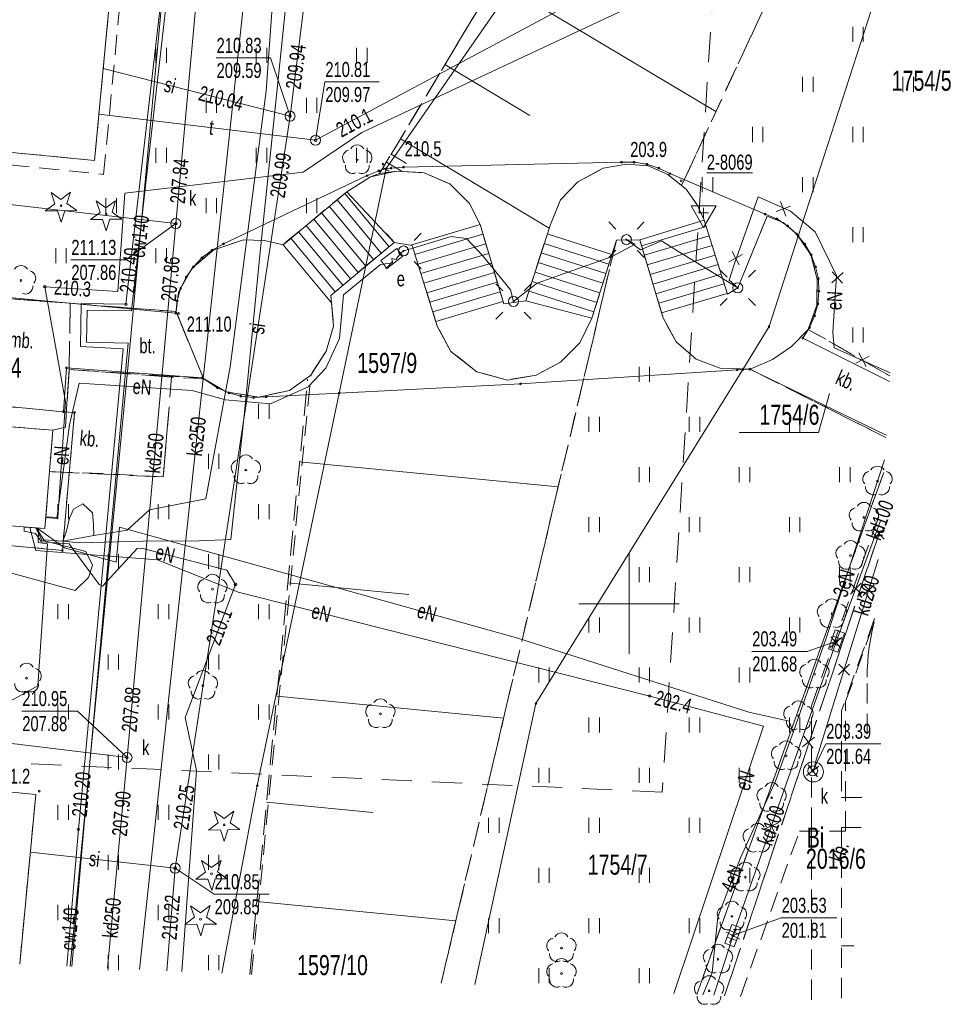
# Model space of a CAD drawing. Header units: millimetres. Extents: x 6874 to 479855, y -393105 to -20937.
# Tile 30 of 42: x 299071 to 345528, y -393105 to -343985. Entities that reach past the tile are written whole.
import ezdxf

# ---------------------------------------------------------------- set-up
doc = ezdxf.new("R2010")
doc.units = ezdxf.units.MM
doc.header["$MEASUREMENT"] = 0
for name, pattern in [('2_OTKC', [1500, 1000, -500]), ('2_OTKU', [2000, 1500, -500]), ('2_OTRK', [1750, 1250, -500]), ('2_OTRKG', [1750, 1250, -500]), ('2_OTZT', [1500, 1000, -500]), ('4', [2500, 1500, -1000]), ('4_2', [1500, 1000, -500]), ('EGUG', [1000, 500, -500])]:
    doc.linetypes.add(name, pattern=pattern)
doc.layers.add('Nowe_Rysunki i obrazki_Nr_pióra__1', color=7, linetype='Continuous', lineweight=13)
doc.styles.add('STYL_AUTOMATYCZNY_1', font='arial.ttf', dxfattribs={"width": 0.7})

msp = doc.modelspace()

# ---------------------------------------------------------------- linework, layer by layer
at = {"layer": 'Nowe_Rysunki i obrazki_Nr_pióra__1', "color": 7, "linetype": '4', "lineweight": 13}
for p, q in [((336673, -294713), (331118, -382519)), ((331118, -382519), (251985, -378961))]:
    msp.add_line(p, q, dxfattribs=at)
at = {"layer": 'Nowe_Rysunki i obrazki_Nr_pióra__1', "color": 7, "linetype": 'Continuous', "lineweight": 13}
for p, q in [((312552, -348799), (318554, -301077)), ((308042, -322493), (304571, -360320)), ((305469, -322993), (302802, -351004)), ((311906, -347449), (313306, -333831)), ((344235, -333725), (313823, -350001)), ((317348, -351416), (328178, -335766)), ((344058, -336525), (316138, -349606)), ((305045, -391367), (310888, -337103)), ((306824, -339274), (305483, -351098)), ((308250, -339047), (306856, -354156)), ((305144, -351430), (306502, -339609)), ((337898, -354776), (342338, -341036)), ((311747, -342047), (311365, -347528)), ((322814, -341993), (333789, -348570)), ((340612, -345087), (340612, -344337)), ((341137, -345087), (341137, -344337)), ((305866, -346133), (305866, -345383)), ((306391, -346133), (306391, -345383)), ((310866, -346133), (310866, -345383)), ((311391, -346133), (311391, -345383)), ((315866, -346133), (315866, -345383)), ((316391, -346133), (316391, -345383)), ((308869, -345889), (311583, -345889)), ((312552, -348799), (311583, -345889)), ((320279, -346224), (324510, -348759)), ((303238, -346424), (312552, -348799)), ((313823, -350001), (314290, -347091)), ((314290, -347091), (317004, -347091)), ((338112, -347587), (338112, -346837)), ((338637, -347587), (338637, -346837)), ((343112, -347587), (343112, -346837)), ((343637, -347587), (343637, -346837)), ((311365, -347528), (309566, -361297)), ((311059, -355572), (311906, -347449)), ((308366, -348633), (308366, -347883)), ((308891, -348633), (308891, -347883)), ((313366, -348633), (313366, -347883)), ((313891, -348633), (313891, -347883)), ((313823, -350001), (303022, -348693)), ((306821, -386313), (312552, -348799)), ((302802, -351004), (285714, -349377)), ((316138, -349606), (313208, -351586)), ((335612, -350087), (335612, -349337)), ((336137, -350087), (336137, -349337)), ((340612, -350087), (340612, -349337)), ((341137, -350087), (341137, -349337)), ((318056, -349934), (325477, -354381)), ((305866, -351133), (305866, -350383)), ((306391, -351133), (306391, -350383)), ((310866, -351133), (310866, -350383)), ((311391, -351133), (311391, -350383)), ((315866, -351133), (315866, -350383)), ((316391, -351133), (316391, -350383)), ((317597, -350699), (318362, -351158)), ((305483, -351098), (304643, -358510)), ((317363, -351089), (318144, -351557)), ((329088, -351096), (318208, -351336)), ((329339, -351188), (328169, -351395)), ((329718, -351096), (329088, -351096)), ((330404, -351271), (329339, -351188)), ((330348, -351196), (329718, -351096)), ((330938, -351386), (330348, -351196)), ((304318, -352636), (313208, -351586)), ((313208, -351586), (304318, -352636)), ((304369, -358181), (305144, -351430)), ((315008, -362616), (317348, -351416)), ((316978, -351526), (316398, -351766)), ((317868, -351540), (316569, -351831)), ((317348, -351416), (316978, -351526)), ((317022, -351659), (317022, -351659)), ((317193, -351374), (317478, -351545)), ((317588, -351386), (317348, -351416)), ((318208, -351336), (317588, -351386)), ((319245, -351623), (317868, -351540)), ((320521, -352174), (319245, -351623)), ((328169, -351395), (326903, -352080)), ((331387, -351700), (330404, -351271)), ((331498, -351666), (330938, -351386)), ((336248, -353686), (331498, -351666)), ((316398, -351766), (309228, -355166)), ((316569, -351831), (315388, -352566)), ((321496, -353160), (320521, -352174)), ((326903, -352080), (326038, -352980)), ((332307, -352447), (331387, -351700)), ((333112, -352587), (333112, -351837)), ((333637, -352587), (333637, -351837)), ((338112, -352587), (338112, -351837)), ((338637, -352587), (338637, -351837)), ((306856, -354156), (293362, -352597)), ((300829, -353169), (300637, -352600)), ((300637, -352600), (301127, -352947)), ((301127, -352947), (301608, -352588)), ((301608, -352588), (301429, -353161)), ((304318, -352636), (303968, -357546)), ((315388, -352566), (312203, -355209)), ((315281, -352655), (317488, -355314)), ((317753, -355092), (315388, -352566)), ((332861, -353229), (332307, -352447)), ((300348, -353528), (300829, -353169)), ((301429, -353161), (301919, -353508)), ((303077, -353597), (302884, -353029)), ((302884, -353029), (303374, -353375)), ((303366, -353633), (303366, -352883)), ((303374, -353375), (303855, -353017)), ((303855, -353017), (303677, -353590)), ((303891, -353633), (303891, -352883)), ((308366, -353633), (308366, -352883)), ((308891, -353633), (308891, -352883)), ((313366, -353633), (313366, -352883)), ((313891, -353633), (313891, -352883)), ((314896, -352974), (317104, -355634)), ((322030, -354206), (321496, -353160)), ((326038, -352980), (325533, -354203)), ((335894, -352818), (334709, -356149)), ((337504, -353533), (335894, -352818)), ((337019, -353060), (337275, -353780)), ((300948, -353520), (300348, -353528)), ((301141, -354088), (300948, -353520)), ((301319, -353515), (301141, -354088)), ((301919, -353508), (301319, -353515)), ((302596, -353956), (303077, -353597)), ((303677, -353590), (304167, -353936)), ((314127, -353613), (316336, -356275)), ((314512, -353293), (316720, -355955)), ((332553, -353265), (333803, -353265)), ((332553, -353265), (333178, -354348)), ((333209, -353979), (332861, -353229)), ((332928, -353626), (333178, -353626)), ((333178, -354348), (333803, -353265)), ((333178, -353876), (333178, -353376)), ((333428, -353626), (333178, -353626)), ((337507, -353293), (336787, -353548)), ((338738, -354563), (337504, -353533)), ((303196, -353948), (302596, -353956)), ((303388, -354517), (303196, -353948)), ((303567, -353944), (303388, -354517)), ((304167, -353936), (303567, -353944)), ((313742, -353932), (315953, -356596)), ((328796, -354428), (328442, -354074)), ((329856, -354428), (330210, -354074)), ((329997, -354971), (333209, -353979)), ((334371, -357674), (333209, -353979)), ((334879, -357363), (336345, -353789)), ((336828, -353926), (336248, -353686)), ((337139, -354097), (336345, -353789)), ((337358, -354266), (336828, -353926)), ((337831, -354685), (337139, -354097)), ((306858, -354156), (304368, -355966)), ((306856, -354156), (304424, -380797)), ((312973, -354571), (315185, -357237)), ((313357, -354251), (315569, -356916)), ((317681, -354993), (317327, -354639)), ((322030, -354206), (318579, -355235)), ((318741, -354993), (319095, -354639)), ((323208, -358159), (322030, -354206)), ((325533, -354203), (324317, -358005)), ((330083, -355259), (333309, -354297)), ((337818, -354686), (337358, -354266)), ((339798, -356751), (338738, -354563)), ((340612, -355087), (340612, -354337)), ((341137, -355087), (341137, -354337)), ((310228, -354971), (308756, -355469)), ((311280, -355004), (310228, -354971)), ((312203, -355209), (311280, -355004)), ((312588, -354890), (314801, -357558)), ((314579, -357743), (317753, -355092)), ((318640, -355245), (317753, -355092)), ((320593, -354795), (318680, -355380)), ((320593, -354795), (318680, -355380)), ((322173, -354685), (318781, -355696)), ((321358, -354904), (320593, -354795)), ((322143, -355752), (321358, -354904)), ((325383, -354672), (328601, -355701)), ((327606, -358882), (328827, -354979)), ((329997, -354971), (328827, -354979)), ((330027, -355460), (329326, -354958)), ((329326, -354958), (329756, -355181)), ((329997, -354971), (331083, -358613)), ((331070, -355017), (330027, -355460)), ((330226, -355738), (333459, -354774)), ((331899, -355528), (331070, -355017)), ((336438, -359296), (337898, -354776)), ((337898, -354776), (337818, -354686)), ((338523, -355716), (337831, -354685)), ((338218, -355176), (337898, -354776)), ((306858, -358626), (274348, -355556)), ((300866, -356133), (300866, -355383)), ((301391, -356133), (301391, -355383)), ((305866, -356133), (305866, -355383)), ((306391, -356133), (306391, -355383)), ((308756, -355469), (307660, -356399)), ((308668, -355476), (308168, -355856)), ((309228, -355166), (308668, -355476)), ((310281, -363582), (311059, -355572)), ((312203, -355209), (314614, -358115)), ((317872, -355393), (317079, -356003)), ((318177, -355790), (317872, -355393)), ((318068, -355646), (318211, -355523)), ((318680, -355380), (318211, -355523)), ((318640, -355245), (319895, -359267)), ((322316, -355165), (318930, -356174)), ((325079, -355624), (328303, -356655)), ((325231, -355148), (328452, -356178)), ((328796, -355489), (328442, -355842)), ((329756, -355181), (328620, -355798)), ((329856, -355489), (330210, -355842)), ((330368, -356217), (333609, -355251)), ((334879, -357363), (331899, -355528)), ((334879, -357363), (331899, -355528)), ((334600, -355544), (334954, -356220)), ((338538, -355716), (338218, -355176)), ((301627, -355966), (304368, -355966)), ((308168, -355856), (307738, -356316)), ((317068, -356206), (317668, -356116)), ((317079, -356003), (317384, -356399)), ((317681, -356054), (317327, -356407)), ((317384, -356399), (318177, -355790)), ((317668, -356116), (317628, -355896)), ((317628, -355896), (317828, -355946)), ((317828, -355946), (318068, -355646)), ((318741, -356054), (319095, -356407)), ((322458, -355644), (319079, -356651)), ((323554, -357456), (322143, -355752)), ((328620, -355798), (324881, -357122)), ((324926, -356100), (328153, -357132)), ((330511, -356697), (333759, -355728)), ((335115, -355705), (334439, -356059)), ((338835, -356934), (338523, -355716)), ((338758, -356306), (338538, -355716)), ((307660, -356399), (306984, -357584)), ((307738, -356316), (307378, -356826)), ((315218, -357716), (317068, -356206)), ((322601, -356123), (319228, -357128)), ((322744, -356602), (319377, -357606)), ((324774, -356577), (328004, -357610)), ((330654, -357176), (333909, -356205)), ((334349, -356833), (333995, -356479)), ((334709, -356149), (334453, -356980)), ((335409, -356833), (335763, -356479)), ((338898, -356906), (338758, -356306)), ((340133, -356598), (339563, -357106)), ((339594, -356567), (340102, -357137)), ((307378, -356826), (307098, -357396)), ((322887, -357081), (319525, -358083)), ((324622, -357053), (327855, -358087)), ((330797, -357655), (334059, -356683)), ((334453, -356980), (334879, -357363)), ((338828, -358228), (338835, -356934)), ((338928, -357536), (338898, -356906)), ((339623, -359581), (339798, -356751)), ((301593, -358134), (288393, -357149)), ((303968, -357546), (300328, -357306)), ((300328, -357306), (301348, -363056)), ((306984, -357584), (306876, -358549)), ((307098, -357396), (306928, -358006)), ((323030, -357560), (319674, -358560)), ((323168, -357511), (322814, -357157)), ((323698, -358041), (323554, -357456)), ((324228, -357511), (324582, -357157)), ((324881, -357122), (324251, -357608)), ((324469, -357529), (327706, -358564)), ((330940, -358134), (334209, -357160)), ((334371, -357674), (334879, -357363)), ((338868, -358156), (338928, -357536)), ((306928, -358006), (306858, -358626)), ((314723, -359266), (314579, -357743)), ((315018, -359896), (315218, -357716)), ((323172, -358040), (319823, -359038)), ((323208, -358159), (324317, -358005)), ((324251, -357608), (323698, -358041)), ((324317, -358005), (324317, -358005)), ((327606, -358882), (324317, -358005)), ((331083, -358613), (334359, -357637)), ((334349, -357894), (333995, -358247)), ((335409, -357894), (335763, -358247)), ((302104, -360296), (302136, -358143)), ((302136, -358143), (304369, -358181)), ((302440, -358480), (302395, -360074)), ((304643, -358510), (302440, -358480)), ((306876, -358549), (308233, -361886)), ((323168, -358572), (322814, -358925)), ((324228, -358572), (324582, -358925)), ((338396, -359434), (338828, -358228)), ((338708, -358766), (338868, -358156)), ((327007, -360107), (327606, -358882)), ((331083, -358613), (331158, -358866)), ((331158, -358866), (331812, -360061)), ((338458, -359346), (338708, -358766)), ((314358, -360529), (314723, -359266)), ((319895, -359267), (320577, -360533)), ((335128, -361436), (336438, -359296)), ((337555, -360296), (338396, -359434)), ((338118, -359876), (338458, -359346)), ((340612, -360087), (340612, -359337)), ((341137, -360087), (341137, -359337)), ((314338, -361366), (315018, -359896)), ((342444, -362028), (338118, -359876)), ((339695, -360358), (339623, -359581)), ((304571, -360320), (301591, -391212)), ((304229, -360399), (302104, -360296)), ((302395, -360074), (304478, -360118)), ((303113, -372396), (304229, -360399)), ((304478, -360118), (303389, -372068)), ((313594, -361713), (314358, -360529)), ((320577, -360533), (321872, -361552)), ((326045, -361068), (327007, -360107)), ((331812, -360061), (332808, -360919)), ((336607, -360933), (337555, -360296)), ((342472, -361600), (339695, -360358)), ((332808, -360919), (333998, -361376)), ((335493, -361417), (336607, -360933)), ((341440, -360766), (340768, -361128)), ((340923, -360611), (341285, -361283)), ((301408, -361346), (301258, -363546)), ((308178, -361856), (301408, -361346)), ((301538, -361516), (301411, -363389)), ((309566, -361297), (308353, -367889)), ((313458, -362306), (314338, -361366)), ((334848, -361446), (324048, -362156)), ((324818, -378106), (335128, -361436)), ((324834, -361712), (326045, -361068)), ((329955, -362051), (329955, -361301)), ((330480, -362051), (330480, -361301)), ((333998, -361376), (335493, -361417)), ((335128, -361436), (334848, -361446)), ((335478, -361416), (335128, -361436)), ((342275, -364707), (335478, -361416)), ((308928, -362356), (308178, -361856)), ((308233, -361886), (309365, -362555)), ((312531, -362477), (313594, -361713)), ((321872, -361552), (323400, -361961)), ((323400, -361961), (324834, -361712)), ((301558, -364196), (302038, -362116)), ((302038, -362116), (307678, -362486)), ((307678, -362486), (309338, -362956)), ((309508, -362606), (308928, -362356)), ((311003, -362809), (312531, -362477)), ((311578, -363156), (313458, -362306)), ((324048, -362156), (315008, -362616)), ((309338, -362956), (311578, -363156)), ((309365, -362555), (311003, -362809)), ((310098, -362766), (309508, -362606)), ((310738, -362836), (310098, -362766)), ((311358, -362796), (310738, -362836)), ((315008, -362616), (310918, -382196)), ((315008, -362616), (311358, -362796)), ((339458, -362636), (338898, -364580)), ((295418, -362996), (301258, -363546)), ((301348, -363056), (300970, -368827)), ((301411, -363389), (301348, -364316)), ((310980, -363899), (310980, -363149)), ((311505, -363899), (311505, -363149)), ((301808, -363586), (301198, -370466)), ((301258, -363546), (301808, -363586)), ((309602, -369920), (310281, -363582)), ((327455, -364551), (327455, -363801)), ((327980, -364551), (327980, -363801)), ((332455, -364551), (332455, -363801)), ((332980, -364551), (332980, -363801)), ((337455, -364551), (337455, -363801)), ((337980, -364551), (337980, -363801)), ((295847, -364063), (300727, -364464)), ((300727, -364464), (300324, -369375)), ((301348, -364316), (300727, -364464)), ((300928, -368876), (301558, -364196)), ((334953, -364580), (338898, -364580)), ((308480, -366399), (308480, -365649)), ((309005, -366399), (309005, -365649)), ((313030, -366038), (325925, -367289)), ((329955, -367051), (329955, -366301)), ((330480, -367051), (330480, -366301)), ((334955, -367051), (334955, -366301)), ((335480, -367051), (335480, -366301)), ((342196, -365947), (339288, -374846)), ((339955, -367051), (339955, -366301)), ((340480, -367051), (340480, -366301)), ((340908, -370026), (342157, -366571)), ((308353, -367889), (305547, -368443)), ((300980, -368899), (300980, -368149)), ((301505, -368899), (301505, -368149)), ((302212, -368140), (301756, -368406)), ((302697, -368588), (302212, -368140)), ((305980, -368899), (305980, -368149)), ((306505, -368899), (306505, -368149)), ((310980, -368899), (310980, -368149)), ((311505, -368899), (311505, -368149)), ((300369, -368826), (300928, -368876)), ((300970, -368827), (300373, -368778)), ((301555, -368854), (301391, -369547)), ((301756, -368406), (301555, -368854)), ((302748, -369162), (302697, -368588)), ((305547, -368443), (304435, -369450)), ((327455, -369551), (327455, -368801)), ((327980, -369551), (327980, -368801)), ((332455, -369551), (332455, -368801)), ((332980, -369551), (332980, -368801)), ((337455, -369551), (337455, -368801)), ((337980, -369551), (337980, -368801)), ((300324, -369375), (295443, -368975)), ((299294, -369498), (299296, -369291)), ((299868, -370466), (299580, -369314)), ((300172, -369953), (299871, -369338)), ((300281, -369941), (299897, -369340)), ((301304, -370336), (299924, -369342)), ((300007, -369349), (299985, -370071)), ((302770, -369711), (302748, -369162)), ((304043, -369303), (303874, -371042)), ((304043, -369303), (305970, -369840)), ((305970, -369840), (304043, -369303)), ((342007, -368940), (339855, -374844)), ((342203, -369361), (341644, -369882)), ((341663, -369342), (342184, -369901)), ((301198, -370466), (294188, -369796)), ((299863, -369624), (299294, -369498)), ((300160, -370033), (299863, -369624)), ((301391, -369547), (301223, -369998)), ((302770, -369711), (301223, -369998)), ((304435, -369450), (302770, -369711)), ((323905, -374835), (305970, -369840)), ((300455, -370134), (299975, -377211)), ((299985, -370071), (300455, -370134)), ((301546, -370136), (300160, -370033)), ((302365, -370523), (300172, -369953)), ((301223, -369998), (300281, -369941)), ((301223, -369998), (302021, -370087)), ((303874, -371042), (301304, -370336)), ((303030, -372167), (301546, -370136)), ((302021, -370087), (305221, -369992)), ((305137, -370349), (304928, -370368)), ((309405, -371446), (305137, -370349)), ((305221, -369992), (308003, -369986)), ((308003, -369986), (309602, -369920)), ((332831, -392616), (340908, -370026)), ((299868, -370466), (305938, -370936)), ((305938, -370936), (299868, -370466)), ((302694, -371196), (302365, -370523)), ((304928, -370368), (303193, -372240)), ((303480, -371399), (303480, -370649)), ((304005, -371399), (304005, -370649)), ((308480, -371399), (308480, -370649)), ((309005, -371399), (309005, -370649)), ((329458, -375626), (329458, -370626)), ((329458, -375626), (329458, -370626)), ((296953, -371129), (301840, -372467)), ((302500, -371808), (302694, -371196)), ((305938, -370936), (309958, -372546)), ((305938, -370936), (309958, -372546)), ((309958, -372546), (305938, -370936)), ((329955, -372051), (329955, -371301)), ((330480, -372051), (330480, -371301)), ((334955, -372051), (334955, -371301)), ((335480, -372051), (335480, -371301)), ((341882, -370919), (338753, -381019)), ((339955, -372051), (339955, -371301)), ((340480, -372051), (340480, -371301)), ((301840, -372467), (302500, -371808)), ((309835, -372159), (309405, -371446)), ((303389, -372068), (302289, -384137)), ((303193, -372240), (303030, -372167)), ((307324, -378796), (309835, -372159)), ((312444, -372076), (318482, -372661)), ((340496, -372106), (341042, -372640)), ((341036, -372100), (340502, -372646)), ((341685, -372178), (341135, -372708)), ((341145, -372168), (341675, -372718)), ((301998, -384379), (303113, -372396)), ((309958, -372546), (312867, -373280)), ((312867, -373280), (309958, -372546)), ((300980, -373899), (300980, -373149)), ((301505, -373899), (301505, -373149)), ((305980, -373899), (305980, -373149)), ((306505, -373899), (306505, -373149)), ((310980, -373899), (310980, -373149)), ((311505, -373899), (311505, -373149)), ((330488, -377726), (312867, -373280)), ((326958, -373126), (331958, -373126)), ((326958, -373126), (331958, -373126)), ((327455, -374551), (327455, -373801)), ((327980, -374551), (327980, -373801)), ((332455, -374551), (332455, -373801)), ((332980, -374551), (332980, -373801)), ((337455, -374551), (337455, -373801)), ((337980, -374551), (337980, -373801)), ((339403, -375375), (339733, -374431)), ((339520, -374769), (340023, -375344)), ((339626, -374738), (340098, -374902)), ((339733, -374431), (340205, -374596)), ((340205, -374596), (339875, -375540)), ((335435, -378527), (323905, -374835)), ((339754, -375127), (334691, -389537)), ((339288, -374846), (337649, -379547)), ((339808, -374986), (338348, -375496)), ((340059, -374805), (339484, -375308)), ((339510, -375068), (339982, -375233)), ((339804, -374985), (339754, -375127)), ((339855, -374844), (339804, -374985)), ((303480, -376399), (303480, -375649)), ((304005, -376399), (304005, -375649)), ((308480, -376399), (308480, -375649)), ((309005, -376399), (309005, -375649)), ((335579, -375496), (338348, -375496)), ((339875, -375540), (339403, -375375)), ((340455, -376139), (339909, -376673)), ((339915, -376133), (340449, -376679)), ((324955, -377051), (324955, -376301)), ((325480, -377051), (325480, -376301)), ((329955, -377051), (329955, -376301)), ((330480, -377051), (330480, -376301)), ((334955, -377051), (334955, -376301)), ((335480, -377051), (335480, -376301)), ((299975, -377211), (297558, -378546)), ((311896, -377730), (323204, -378827)), ((336158, -379236), (330488, -377726)), ((300980, -378899), (300980, -378149)), ((301505, -378899), (301505, -378149)), ((305980, -378899), (305980, -378149)), ((306505, -378899), (306505, -378149)), ((310980, -378899), (310980, -378149)), ((311505, -378899), (311505, -378149)), ((321774, -392119), (324818, -378106)), ((299179, -378476), (301948, -378476)), ((304428, -380796), (301948, -378476)), ((337435, -378975), (335435, -378527)), ((304424, -380797), (291218, -379185)), ((307893, -381435), (307324, -378796)), ((327455, -379551), (327455, -378801)), ((327980, -379551), (327980, -378801)), ((332455, -379551), (332455, -378801)), ((332980, -379551), (332980, -378801)), ((337649, -379547), (337435, -378975)), ((337649, -379547), (337435, -378975)), ((337455, -379551), (337455, -378801)), ((337980, -379551), (337980, -378801)), ((331691, -392565), (336158, -379236)), ((337649, -379547), (337477, -379994)), ((337477, -379994), (336767, -381965)), ((337477, -379994), (336767, -381965)), ((338707, -379782), (338111, -380260)), ((338170, -379723), (338648, -380319)), ((338618, -381456), (339268, -380106)), ((339268, -380106), (342009, -380106)), ((303480, -381399), (303480, -380649)), ((304005, -381399), (304005, -380649)), ((308480, -381399), (308480, -380649)), ((309005, -381399), (309005, -380649)), ((282756, -381016), (299875, -382634)), ((303454, -391295), (304424, -380797)), ((338385, -381156), (338849, -381763)), ((338753, -381019), (338652, -381509)), ((307157, -391462), (307893, -381435)), ((324955, -382051), (324955, -381301)), ((325480, -382051), (325480, -381301)), ((329955, -382051), (329955, -381301)), ((330480, -382051), (330480, -381301)), ((334955, -382051), (334955, -381301)), ((335480, -382051), (335480, -381301)), ((338920, -381227), (338314, -381691)), ((336767, -381965), (335022, -385799)), ((299875, -382634), (299075, -391098)), ((310918, -382196), (309145, -391551)), ((311382, -383025), (316677, -383539)), ((300980, -383899), (300980, -383149)), ((301505, -383899), (301505, -383149)), ((305980, -383899), (305980, -383149)), ((306505, -383899), (306505, -383149)), ((308963, -384053), (308771, -383485)), ((308771, -383485), (309261, -383831)), ((309261, -383831), (309742, -383473)), ((309742, -383473), (309563, -384046)), ((308482, -384412), (308963, -384053)), ((309563, -384046), (310053, -384392)), ((322455, -384551), (322455, -383801)), ((322980, -384551), (322980, -383801)), ((327455, -384551), (327455, -383801)), ((327980, -384551), (327980, -383801)), ((332455, -384551), (332455, -383801)), ((332980, -384551), (332980, -383801)), ((336917, -384055), (336213, -384350)), ((336417, -383851), (336713, -384555)), ((301419, -391204), (301998, -384379)), ((302289, -384137), (301672, -391215)), ((309082, -384404), (308482, -384412)), ((309275, -384973), (309082, -384404)), ((309453, -384400), (309275, -384973)), ((310053, -384392), (309453, -384400)), ((299602, -385521), (306821, -386313)), ((303480, -386399), (303480, -385649)), ((304005, -386399), (304005, -385649)), ((308334, -386505), (308141, -385936)), ((308141, -385936), (308631, -386283)), ((308480, -386399), (308480, -385649)), ((308631, -386283), (309112, -385924)), ((309112, -385924), (308934, -386497)), ((309005, -386399), (309005, -385649)), ((335022, -385799), (333881, -388738)), ((306411, -391428), (306821, -386313)), ((306821, -386313), (308772, -387610)), ((307853, -386863), (308334, -386505)), ((308934, -386497), (309424, -386844)), ((324955, -387051), (324955, -386301)), ((325480, -387051), (325480, -386301)), ((329955, -387051), (329955, -386301)), ((330480, -387051), (330480, -386301)), ((334955, -387051), (334955, -386301)), ((335480, -387051), (335480, -386301)), ((308453, -386856), (307853, -386863)), ((308645, -387424), (308453, -386856)), ((308824, -386851), (308645, -387424)), ((309424, -386844), (308824, -386851)), ((308772, -387610), (311513, -387610)), ((310901, -387984), (320818, -388946)), ((300980, -388899), (300980, -388149)), ((301505, -388899), (301505, -388149)), ((305980, -388899), (305980, -388149)), ((306505, -388899), (306505, -388149)), ((307788, -388762), (307596, -388194)), ((307596, -388194), (308086, -388541)), ((308086, -388541), (308567, -388182)), ((308567, -388182), (308388, -388755)), ((307307, -389121), (307788, -388762)), ((308388, -388755), (308878, -389102)), ((322455, -389551), (322455, -388801)), ((322980, -389551), (322980, -388801)), ((327455, -389551), (327455, -388801)), ((327980, -389551), (327980, -388801)), ((332455, -389551), (332455, -388801)), ((332980, -389551), (332980, -388801)), ((333881, -388738), (333595, -391522)), ((334638, -389676), (337048, -388786)), ((337048, -388786), (339817, -388786)), ((307907, -389114), (307307, -389121)), ((308100, -389682), (307907, -389114)), ((308278, -389109), (308100, -389682)), ((308878, -389102), (308278, -389109)), ((334234, -390061), (334579, -389123)), ((334302, -389502), (334980, -389854)), ((334817, -389339), (334465, -390017)), ((334467, -389428), (334936, -389600)), ((334579, -389123), (335048, -389295)), ((335048, -389295), (334703, -390234)), ((334595, -389821), (333680, -392655)), ((334346, -389756), (334815, -389929)), ((334641, -389678), (334595, -389821)), ((334691, -389537), (334641, -389678)), ((334703, -390234), (334234, -390061)), ((303480, -391399), (303480, -390649)), ((304005, -391399), (304005, -390649)), ((308480, -391399), (308480, -390649)), ((309005, -391399), (309005, -390649)), ((324955, -392051), (324955, -391301)), ((325480, -392051), (325480, -391301)), ((329955, -392051), (329955, -391301)), ((330480, -392051), (330480, -391301)), ((333595, -391522), (333132, -392630))]:
    msp.add_line(p, q, dxfattribs=at)
at = {"layer": 'Nowe_Rysunki i obrazki_Nr_pióra__1', "color": 7, "linetype": '2_OTZT', "lineweight": 13}
for p, q in [((303258, -351706), (306018, -322616)), ((344795, -324880), (332078, -352253)), ((317022, -351659), (324516, -339153)), ((285118, -349826), (303258, -351706)), ((316569, -351831), (317022, -351659)), ((315388, -352566), (316569, -351831)), ((312364, -355075), (315388, -352566)), ((332078, -352253), (332307, -352447)), ((332307, -352447), (332861, -353229)), ((332861, -353229), (333209, -353979)), ((333209, -353979), (334371, -357674)), ((334879, -357363), (336344, -353790)), ((336344, -353790), (337139, -354097)), ((337139, -354097), (337831, -354685)), ((308756, -355469), (310228, -354971)), ((310228, -354971), (311280, -355004)), ((311280, -355004), (312203, -355209)), ((312203, -355209), (312364, -355075)), ((328827, -354979), (320088, -392043)), ((329997, -354971), (328827, -354979)), ((331158, -358866), (329997, -354971)), ((337831, -354685), (338523, -355716)), ((307660, -356399), (308756, -355469)), ((338523, -355716), (338835, -356934)), ((306984, -357584), (307660, -356399)), ((338835, -356934), (338828, -358228)), ((288393, -357149), (301593, -358134)), ((306876, -358549), (306984, -357584)), ((334371, -357674), (334879, -357363)), ((301593, -358134), (306876, -358549)), ((338828, -358228), (338396, -359434)), ((331812, -360061), (331158, -358866)), ((338396, -359434), (342462, -361756)), ((332808, -360919), (331812, -360061)), ((333998, -361376), (332808, -360919)), ((335493, -361417), (333998, -361376)), ((342267, -364831), (335493, -361417)), ((306642, -361821), (306233, -366794)), ((308233, -361886), (306642, -361821)), ((309365, -362555), (308233, -361886)), ((310630, -391618), (313594, -361713)), ((313594, -361713), (312531, -362477)), ((312531, -362477), (311003, -362809)), ((311003, -362809), (309365, -362555)), ((300557, -366531), (300324, -369375)), ((303188, -366628), (300557, -366531)), ((306233, -366794), (303188, -366628)), ((300324, -369375), (295443, -368975)), ((334219, -392679), (341973, -369472)), ((282756, -381016), (299875, -382634)), ((299875, -382634), (299075, -391098))]:
    msp.add_line(p, q, dxfattribs=at)
at = {"layer": 'Nowe_Rysunki i obrazki_Nr_pióra__1', "color": 7, "linetype": '2_OTKC', "lineweight": 13}
for p, q in [((303258, -351706), (306018, -322616)), ((302802, -351004), (305469, -322993)), ((285714, -349377), (302802, -351004)), ((285118, -349826), (303258, -351706))]:
    msp.add_line(p, q, dxfattribs=at)
at = {"layer": 'Nowe_Rysunki i obrazki_Nr_pióra__1', "color": 7, "linetype": '2_OTRK', "lineweight": 13}
for p, q in [((332078, -352253), (344795, -324880)), ((328169, -351395), (329339, -351188)), ((329339, -351188), (330404, -351271)), ((317022, -351659), (317868, -351540)), ((317868, -351540), (319245, -351623)), ((319245, -351623), (320521, -352174)), ((326903, -352080), (328169, -351395)), ((330404, -351271), (331387, -351700)), ((320521, -352174), (321496, -353160)), ((326038, -352980), (326903, -352080)), ((331387, -351700), (332078, -352253)), ((321496, -353160), (322030, -354206)), ((325533, -354204), (326038, -352980)), ((322030, -354206), (323208, -358159)), ((324317, -358005), (325533, -354204)), ((314580, -357744), (317753, -355092)), ((317753, -355092), (318640, -355245)), ((320088, -392043), (328827, -354979)), ((327606, -358883), (328827, -354979)), ((318640, -355245), (319895, -359267)), ((314580, -357744), (314723, -359266)), ((323208, -358159), (324317, -358005)), ((327606, -358883), (327007, -360107)), ((314723, -359266), (314358, -360529)), ((320577, -360533), (319895, -359267)), ((314358, -360529), (313429, -361924)), ((321872, -361552), (320577, -360533)), ((327007, -360107), (326045, -361068)), ((326045, -361068), (324834, -361712)), ((323400, -361961), (321872, -361552)), ((324834, -361712), (323400, -361961))]:
    msp.add_line(p, q, dxfattribs=at)
at = {"layer": 'Nowe_Rysunki i obrazki_Nr_pióra__1', "color": 7, "linetype": '2_OTRKG', "lineweight": 13}
for p, q in [((324516, -339153), (317022, -351659)), ((310548, -391614), (313429, -361924))]:
    msp.add_line(p, q, dxfattribs=at)
at = {"layer": 'Nowe_Rysunki i obrazki_Nr_pióra__1', "color": 7, "linetype": '2_OTKU', "lineweight": 13}
for p, q in [((301593, -358134), (288393, -357149)), ((301538, -361516), (301593, -358134)), ((301593, -358134), (301539, -361430)), ((306876, -358549), (301593, -358134)), ((308233, -361886), (306876, -358549)), ((338396, -359434), (337555, -360296)), ((342462, -361756), (338396, -359434)), ((337555, -360296), (336607, -360933)), ((336607, -360933), (335493, -361417)), ((301539, -361430), (301348, -364316)), ((301538, -361516), (301411, -363389)), ((306642, -361821), (301539, -361430)), ((301539, -361430), (308233, -361886)), ((335493, -361417), (342267, -364831)), ((306233, -366794), (306642, -361821)), ((301411, -363389), (301348, -364316)), ((295847, -364063), (300727, -364464)), ((300727, -364464), (300557, -366531)), ((301348, -364316), (300727, -364464)), ((300557, -366531), (306233, -366794)), ((341973, -369472), (334219, -392679))]:
    msp.add_line(p, q, dxfattribs=at)
at = {"layer": 'Nowe_Rysunki i obrazki_Nr_pióra__1', "color": 7, "linetype": 'EGUG', "lineweight": 13}
for p, q in [((295418, -362996), (301258, -363546)), ((301808, -363586), (301198, -370466)), ((301258, -363546), (301808, -363586)), ((340908, -370026), (342157, -366571)), ((301198, -370466), (294188, -369796)), ((332831, -392616), (340908, -370026))]:
    msp.add_line(p, q, dxfattribs=at)
at = {"layer": 'Nowe_Rysunki i obrazki_Nr_pióra__1', "color": 7, "linetype": '4_2', "lineweight": 13}
for p, q in [((338559, -378211), (342040, -368417)), ((341695, -373865), (340059, -378470)), ((340259, -378006), (341687, -373999)), ((341645, -374179), (341562, -374546)), ((341685, -374026), (341645, -374179)), ((341562, -374546), (341492, -374915)), ((341492, -374915), (341435, -375286)), ((341390, -375659), (341358, -376033)), ((341435, -375286), (341390, -375659)), ((341358, -376033), (341339, -376408)), ((341339, -376408), (341332, -376784)), ((341332, -379606), (341332, -376784)), ((338559, -384291), (338559, -378211)), ((340259, -384466), (340259, -378006)), ((340059, -378470), (340059, -382791)), ((340059, -382791), (341131, -382791)), ((335016, -392715), (337956, -384466)), ((337956, -384466), (340259, -384466)), ((338559, -392874), (338559, -384291)), ((341036, -384291), (340059, -384291)), ((340059, -384291), (340059, -392941)), ((340059, -390191), (340663, -390191))]:
    msp.add_line(p, q, dxfattribs=at)
at = {"layer": 'Nowe_Rysunki i obrazki_Nr_pióra__1', "color": 7, "linetype": 'Continuous', "lineweight": 13}
for centre, radius in [((312552, -348799), 250), ((312552, -348799), 62.5), ((313823, -350001), 250), ((313823, -350001), 62.5), ((315903, -350984), 45), ((317188, -351186), 45), ((329088, -351096), 45), ((329718, -351096), 45), ((330348, -351196), 45), ((316978, -351526), 45), ((317348, -351416), 45), ((317588, -351386), 45), ((318208, -351336), 45), ((330938, -351386), 45), ((331498, -351666), 45), ((316398, -351766), 45), ((332058, -352026), 45), ((301131, -353263), 45), ((303378, -353691), 45), ((336248, -353686), 45), ((306856, -354156), 250), ((306856, -354156), 62.5), ((336828, -353926), 45), ((337358, -354266), 45), ((337818, -354686), 45), ((309228, -355166), 45), ((329326, -354958), 250), ((329326, -354958), 25), ((337898, -354776), 45), ((338218, -355176), 45), ((308668, -355476), 45), ((318211, -355523), 250), ((318211, -355523), 25), ((308168, -355856), 45), ((338538, -355716), 45), ((307738, -356316), 45), ((338758, -356306), 45), ((299136, -356994), 45), ((307378, -356826), 45), ((338898, -356906), 45), ((300328, -357306), 62.5), ((307098, -357396), 45), ((334879, -357363), 250), ((334879, -357363), 25), ((338928, -357536), 45), ((306928, -358006), 45), ((323698, -358041), 250), ((323698, -358041), 25), ((304369, -358181), 62.5), ((338868, -358156), 45), ((306858, -358626), 45), ((306998, -358636), 45), ((338708, -358766), 45), ((336438, -359296), 45), ((338458, -359346), 45), ((338118, -359876), 45), ((301408, -361346), 45), ((334848, -361446), 45), ((335128, -361436), 45), ((335478, -361416), 45), ((308178, -361856), 45), ((308928, -362356), 45), ((324048, -362156), 45), ((309508, -362606), 45), ((310098, -362766), 45), ((310738, -362836), 45), ((311358, -362796), 45), ((315008, -362616), 45), ((301258, -363546), 45), ((301808, -363586), 45), ((310351, -366450), 45), ((341848, -367006), 45), ((341172, -368814), 45), ((340908, -370026), 45), ((301198, -370466), 45), ((340503, -370719), 45), ((309835, -372159), 62.5), ((308684, -372396), 45), ((339578, -373623), 45), ((339804, -374985), 62.5), ((338703, -376635), 45), ((299416, -376841), 45), ((308210, -377199), 45), ((330488, -377726), 62.5), ((324818, -378106), 45), ((317058, -378616), 45), ((337905, -378720), 45), ((304424, -380797), 250), ((337290, -380711), 45), ((304424, -380797), 62.5), ((338652, -381509), 500), ((338617, -381459), 250), ((338617, -381459), 62.5), ((300048, -382466), 45), ((310918, -382196), 45), ((336570, -382796), 45), ((309264, -384147), 45), ((301998, -384379), 62.5), ((335875, -384830), 45), ((306821, -386313), 250), ((306821, -386313), 62.5), ((308635, -386598), 45), ((335258, -386761), 45), ((308089, -388856), 45), ((334589, -388717), 45), ((334641, -389678), 62.5), ((326088, -390296), 45), ((333894, -390854), 45), ((326090, -391574), 45), ((333448, -392426), 45)]:
    msp.add_circle(centre, radius, dxfattribs=at)
for centre, start, end in [((315546, -350868), 102.1445, 221.86), ((315903, -350609), 30.1401, 149.8599), ((316260, -350868), 318.14, 77.8555), ((315683, -351288), 174.1482, 293.8542), ((316123, -351288), 246.1458, 5.8518), ((299136, -356619), 30.1401, 149.8599), ((299493, -356878), 318.14, 77.8555), ((299356, -357298), 246.1458, 5.8518), ((310351, -366075), 30.1401, 149.8599), ((309995, -366334), 102.1445, 221.86), ((310708, -366334), 318.14, 77.8555), ((341848, -366631), 30.1401, 149.8599), ((310131, -366754), 174.1482, 293.8542), ((310572, -366754), 246.1458, 5.8518), ((341491, -366890), 102.1445, 221.86), ((342205, -366890), 318.14, 77.8555), ((341628, -367310), 174.1482, 293.8542), ((342068, -367310), 246.1458, 5.8518), ((340815, -368698), 102.1445, 221.86), ((341172, -368439), 30.1401, 149.8599), ((341529, -368698), 318.14, 77.8555), ((340952, -369118), 174.1482, 293.8542), ((341392, -369118), 246.1458, 5.8518), ((340146, -370603), 102.1445, 221.86), ((340503, -370344), 30.1401, 149.8599), ((340860, -370603), 318.14, 77.8555), ((340283, -371023), 174.1482, 293.8542), ((340723, -371023), 246.1458, 5.8518), ((308684, -372021), 30.1401, 149.8599), ((308327, -372280), 102.1445, 221.86), ((309041, -372280), 318.14, 77.8555), ((308464, -372700), 174.1482, 293.8542), ((308904, -372700), 246.1458, 5.8518), ((339221, -373507), 102.1445, 221.86), ((339578, -373248), 30.1401, 149.8599), ((339935, -373507), 318.14, 77.8555), ((339358, -373927), 174.1482, 293.8542), ((339798, -373927), 246.1458, 5.8518), ((299416, -376466), 30.1401, 149.8599), ((338346, -376519), 102.1445, 221.86), ((338703, -376260), 30.1401, 149.8599), ((339060, -376519), 318.14, 77.8555), ((299773, -376725), 318.14, 77.8555), ((307853, -377083), 102.1445, 221.86), ((308210, -376824), 30.1401, 149.8599), ((308567, -377083), 318.14, 77.8555), ((299196, -377145), 174.1482, 293.8542), ((299636, -377145), 246.1458, 5.8518), ((338483, -376939), 174.1482, 293.8542), ((338923, -376939), 246.1458, 5.8518), ((307990, -377503), 174.1482, 293.8542), ((308430, -377503), 246.1458, 5.8518), ((316701, -378500), 102.1445, 221.86), ((317058, -378241), 30.1401, 149.8599), ((317415, -378500), 318.14, 77.8555), ((337905, -378345), 30.1401, 149.8599), ((337548, -378604), 102.1445, 221.86), ((338262, -378604), 318.14, 77.8555), ((316838, -378920), 174.1482, 293.8542), ((317278, -378920), 246.1458, 5.8518), ((337685, -379024), 174.1482, 293.8542), ((338125, -379024), 246.1458, 5.8518), ((337290, -380336), 30.1401, 149.8599), ((336933, -380595), 102.1445, 221.86), ((337647, -380595), 318.14, 77.8555), ((337070, -381015), 174.1482, 293.8542), ((337510, -381015), 246.1458, 5.8518), ((336570, -382421), 30.1401, 149.8599), ((336213, -382680), 102.1445, 221.86), ((336927, -382680), 318.14, 77.8555), ((336350, -383100), 174.1482, 293.8542), ((336790, -383100), 246.1458, 5.8518), ((335875, -384455), 30.1401, 149.8599), ((335518, -384714), 102.1445, 221.86), ((336232, -384714), 318.14, 77.8555), ((335655, -385134), 174.1482, 293.8542), ((336095, -385134), 246.1458, 5.8518), ((335258, -386386), 30.1401, 149.8599), ((334901, -386645), 102.1445, 221.86), ((335615, -386645), 318.14, 77.8555), ((335038, -387065), 174.1482, 293.8542), ((335478, -387065), 246.1458, 5.8518), ((334589, -388342), 30.1401, 149.8599), ((334232, -388601), 102.1445, 221.86), ((334946, -388601), 318.14, 77.8555), ((334369, -389021), 174.1482, 293.8542), ((334809, -389021), 246.1458, 5.8518), ((325731, -390180), 102.1445, 221.86), ((326088, -389921), 30.1401, 149.8599), ((326445, -390180), 318.14, 77.8555), ((333537, -390738), 102.1445, 221.86), ((333894, -390479), 30.1401, 149.8599), ((334251, -390738), 318.14, 77.8555), ((325868, -390600), 174.1482, 293.8542), ((326090, -391199), 30.1401, 149.8599), ((326308, -390600), 246.1458, 5.8518), ((325733, -391458), 102.1445, 221.86), ((326447, -391458), 318.14, 77.8555), ((333674, -391158), 174.1482, 293.8542), ((334114, -391158), 246.1458, 5.8518), ((325870, -391878), 174.1482, 293.8542), ((326310, -391878), 246.1458, 5.8518), ((333091, -392310), 102.1445, 221.86), ((333448, -392051), 30.1401, 149.8599), ((333805, -392310), 318.14, 77.8555), ((333228, -392730), 174.1482, 270), ((333668, -392730), 270, 5.8518), ((333228, -392730), 270, 293.8542), ((333668, -392730), 246.1458, 270)]:
    msp.add_arc(centre, 375, start, end, dxfattribs=at)

# ---------------------------------------------------------------- texts
at = {"layer": 'Nowe_Rysunki i obrazki_Nr_pióra__1', "color": 7, "linetype": 'Continuous', "lineweight": 13, "attachment_point": 7, "style": 'STYL_AUTOMATYCZNY_1'}
for s, insert, char_height in [('\\A1;{\\pql;\\fArial|b0|i0|c238|p0;\\W0.700000;210.83}', (308890, -345652), 750), ('\\A1;{\\pql;\\fArial|b0|i0|c238|p0;\\W0.700000;209.59}', (308890, -346902), 750), ('\\A1;{\\pql;\\fArial|b0|i0|c238|p0;\\W0.700000;210.81}', (314312, -346854), 750), ('\\A1;{\\pql;\\fArial|b0|i0|c238|p0;\\W0.700000;1754/5}', (342554, -347543), 1000), ('\\A1;{\\pql;\\fArial|b0|i0|c238|p0;\\W0.700000;209.97}', (314312, -348104), 750), ('\\A1;{\\pql;\\fArial|b0|i0|c238|p0;\\L\\W0.700000;\\L2-8069}', (333337, -351478), 750), ('\\A1;{\\pql;\\fArial|b0|i0|c238|p0;\\W0.700000;k}', (307509, -353263), 750), ('\\A1;{\\pql;\\fArial|b0|i0|c238|p0;\\W0.700000;211.13}', (301648, -355729), 750), ('\\A1;{\\pql;\\fArial|b0|i0|c238|p0;\\W0.700000;207.86}', (301648, -356979), 750), ('\\A1;{\\pql;\\fArial|b0|i0|c238|p0;\\W0.700000;e}', (317875, -357298), 750), ('\\A1;{\\pql;\\fArial|b0|i0|c238|p0;\\W0.700000;1598/14}', (295624, -361853), 1000), ('\\A1;{\\pql;\\fArial|b0|i0|c238|p0;\\W0.700000;1597/9}', (315904, -361623), 1000), ('\\A1;{\\pql;\\fArial|b0|i0|c238|p0;\\W0.700000;1754/6}', (335962, -364206), 1000), ('\\A1;{\\pql;\\fArial|b0|i0|c238|p0;\\W0.700000;203.49}', (335601, -375259), 750), ('\\A1;{\\pql;\\fArial|b0|i0|c238|p0;\\W0.700000;201.68}', (335601, -376509), 750), ('\\A1;{\\pql;\\fArial|b0|i0|c238|p0;\\W0.700000;210.95}', (299201, -378239), 750), ('\\A1;{\\pql;\\fArial|b0|i0|c238|p0;\\W0.700000;207.88}', (299201, -379489), 750), ('\\A1;{\\pql;\\fArial|b0|i0|c238|p0;\\W0.700000;203.39}', (339290, -379869), 750), ('\\A1;{\\pql;\\fArial|b0|i0|c238|p0;\\W0.700000;k}', (305172, -380674), 750), ('\\A1;{\\pql;\\fArial|b0|i0|c238|p0;\\W0.700000;201.64}', (339290, -381119), 750), ('\\A1;{\\pql;\\fArial|b0|i0|c238|p0;\\W0.700000;k}', (339011, -383095), 750), ('\\A1;{\\pql;\\fArial|b0|i0|c238|p0;\\W0.700000;Bi}', (338320, -385285), 1000), ('\\A1;{\\pql;\\fArial|b0|i0|c238|p0;\\W0.700000;1754/7}', (327394, -386653), 1000), ('\\A1;{\\pql;\\fArial|b0|i0|c238|p0;\\W0.700000;2016/6}', (338277, -386358), 1000), ('\\A1;{\\pql;\\fArial|b0|i0|c238|p0;\\W0.700000;210.85}', (308794, -387373), 750), ('\\A1;{\\pql;\\fArial|b0|i0|c238|p0;\\W0.700000;209.85}', (308794, -388623), 750), ('\\A1;{\\pql;\\fArial|b0|i0|c238|p0;\\W0.700000;203.53}', (337070, -388549), 750), ('\\A1;{\\pql;\\fArial|b0|i0|c238|p0;\\W0.700000;201.81}', (337070, -389799), 750), ('\\A1;{\\pql;\\fArial|b0|i0|c238|p0;\\W0.700000;1597/10}', (312904, -391663), 1000)]:
    msp.add_mtext(s, dxfattribs=dict(at, insert=insert, char_height=char_height))
at = {"layer": 'Nowe_Rysunki i obrazki_Nr_pióra__1', "color": 7, "linetype": 'Continuous', "lineweight": 13, "char_height": 750, "attachment_point": 7, "style": 'STYL_AUTOMATYCZNY_1'}
for s, insert, rotation in [('\\A1;{\\pql;\\fArial|b0|i0|c238|p0;\\W0.700000;209.94}', (313084, -347493), 82.831), ('\\A1;{\\pql;\\fArial|b0|i0|c238|p0;\\W0.700000;si}', (306217, -347561), 345.6942), ('\\A1;{\\pql;\\fArial|b0|i0|c238|p0;\\W0.700000;210.04}', (307934, -348000), 345.694), ('\\A1;{\\pql;\\fArial|b0|i0|c238|p0;\\W0.700000;210.1}', (315121, -349887), 28.155), ('\\A1;{\\pql;\\fArial|b0|i0|c238|p0;\\W0.700000;t}', (308489, -349719), 353.0951), ('\\A1;{\\pql;\\fArial|b0|i0|c238|p0;\\W0.700000;210.5}', (318269, -350806), 360), ('\\A1;{\\pql;\\fArial|b0|i0|c238|p0;\\W0.700000;203.9}', (329517, -350845), 360), ('\\A1;{\\pql;\\fArial|b0|i0|c238|p0;\\W0.700000;209.99}', (312293, -352913), 81.315), ('\\A1;{\\pql;\\fArial|b0|i0|c238|p0;\\W0.700000;207.84}', (307315, -353188), 84.73), ('\\A1;{\\pql;\\fArial|b0|i0|c238|p0;\\W0.700000;cw140}', (305308, -355891), 83.5343), ('\\A1;{\\pql;\\fArial|b0|i0|c238|p0;\\W0.700000;210.40}', (304798, -357645), 83.447), ('\\A1;{\\pql;\\fArial|b0|i0|c238|p0;\\W0.700000;207.86}', (306865, -358068), 84.78), ('\\A1;{\\pql;\\fArial|b0|i0|c238|p0;\\W0.700000;210.3}', (300767, -357702), 356.228), ('\\A1;{\\pql;\\fArial|b0|i0|c238|p0;\\W0.700000;eN}', (340057, -358492), 86.4723), ('\\A1;{\\pql;\\fArial|b0|i0|c238|p0;\\W0.700000;211.10}', (307400, -359553), 360), ('\\A1;{\\pql;\\fArial|b0|i0|c238|p0;\\W0.700000;si}', (311255, -359714), 81.3151), ('\\A1;{\\pql;\\fArial|b0|i0|c238|p0;\\W0.700000;mb.}', (298532, -360316), 355.74), ('\\A1;{\\pql;\\fArial|b0|i0|c238|p0;\\W0.700000;bt.}', (305037, -360634), 359.5787), ('\\A1;{\\pql;\\fArial|b0|i0|c238|p0;\\W0.700000;kb.}', (339688, -362130), 335.7142), ('\\A1;{\\pql;\\fArial|b0|i0|c238|p0;\\W0.700000;eN}', (304680, -362655), 356.0711), ('\\A1;{\\pql;\\fArial|b0|i0|c238|p0;\\W0.700000;ks250}', (308168, -365789), 83.8549), ('\\A1;{\\pql;\\fArial|b0|i0|c238|p0;\\W0.700000;kb.}', (302035, -365231), 354.902), ('\\A1;{\\pql;\\fArial|b0|i0|c238|p0;\\W0.700000;kd250}', (306084, -366641), 84.7831), ('\\A1;{\\pql;\\fArial|b0|i0|c238|p0;\\W0.700000;eN}', (301508, -366213), 86.2525), ('\\A1;{\\pql;\\fArial|b0|i0|c238|p0;\\W0.700000;kd100}', (342005, -370016), 69.9727), ('\\A1;{\\pql;\\fArial|b0|i0|c238|p0;\\W0.700000;eN}', (305778, -370891), 345.5947), ('\\A1;{\\pql;\\fArial|b0|i0|c238|p0;\\W0.700000;3eN}', (340324, -372857), 71.899), ('\\A1;{\\pql;\\fArial|b0|i0|c238|p0;\\W0.700000;kd200}', (341380, -373777), 72.7909), ('\\A1;{\\pql;\\fArial|b0|i0|c238|p0;\\W0.700000;eN}', (313560, -373832), 345.8391), ('\\A1;{\\pql;\\fArial|b0|i0|c238|p0;\\W0.700000;eN}', (318827, -373800), 344.4361), ('\\A1;{\\pql;\\fArial|b0|i0|c238|p0;\\W0.700000;210.1}', (309053, -375261), 69.283), ('\\A1;{\\pql;\\fArial|b0|i0|c238|p0;\\W0.700000;207.88}', (304905, -379548), 84.78), ('\\A1;{\\pql;\\fArial|b0|i0|c238|p0;\\W0.700000;202.4}', (330677, -378156), 345.087), ('\\A1;{\\pql;\\fArial|b0|i0|c238|p0;\\W0.700000;211.2}', (297760, -382103), 360), ('\\A1;{\\pql;\\fArial|b0|i0|c238|p0;\\W0.700000;210.20}', (302422, -383783), 84.685), ('\\A1;{\\pql;\\fArial|b0|i0|c238|p0;\\W0.700000;eN}', (335447, -382508), 71.4737), ('\\A1;{\\pql;\\fArial|b0|i0|c238|p0;\\W0.700000;207.90}', (304425, -384748), 84.72), ('\\A1;{\\pql;\\fArial|b0|i0|c238|p0;\\W0.700000;210.25}', (307478, -384442), 81.315), ('\\A1;{\\pql;\\fArial|b0|i0|c238|p0;\\W0.700000;kd100}', (336585, -385249), 70.638), ('\\A1;{\\pql;\\fArial|b0|i0|c238|p0;\\W0.700000;si}', (302493, -386206), 353.744), ('\\A1;{\\pql;\\fArial|b0|i0|c238|p0;\\W0.700000;kb.}', (340143, -386078), 71.52), ('\\A1;{\\pql;\\fArial|b0|i0|c238|p0;\\W0.700000;4eN}', (334716, -387597), 68.7872), ('\\A1;{\\pql;\\fArial|b0|i0|c238|p0;\\W0.700000;kd250}', (303958, -389824), 84.7218), ('\\A1;{\\pql;\\fArial|b0|i0|c238|p0;\\W0.700000;210.22}', (306901, -389914), 85.421), ('\\A1;{\\pql;\\fArial|b0|i0|c238|p0;\\W0.700000;cw140}', (301852, -390433), 85.148)]:
    msp.add_mtext(s, dxfattribs=dict(at, insert=insert, rotation=rotation))

doc.saveas('drawing.dxf')
